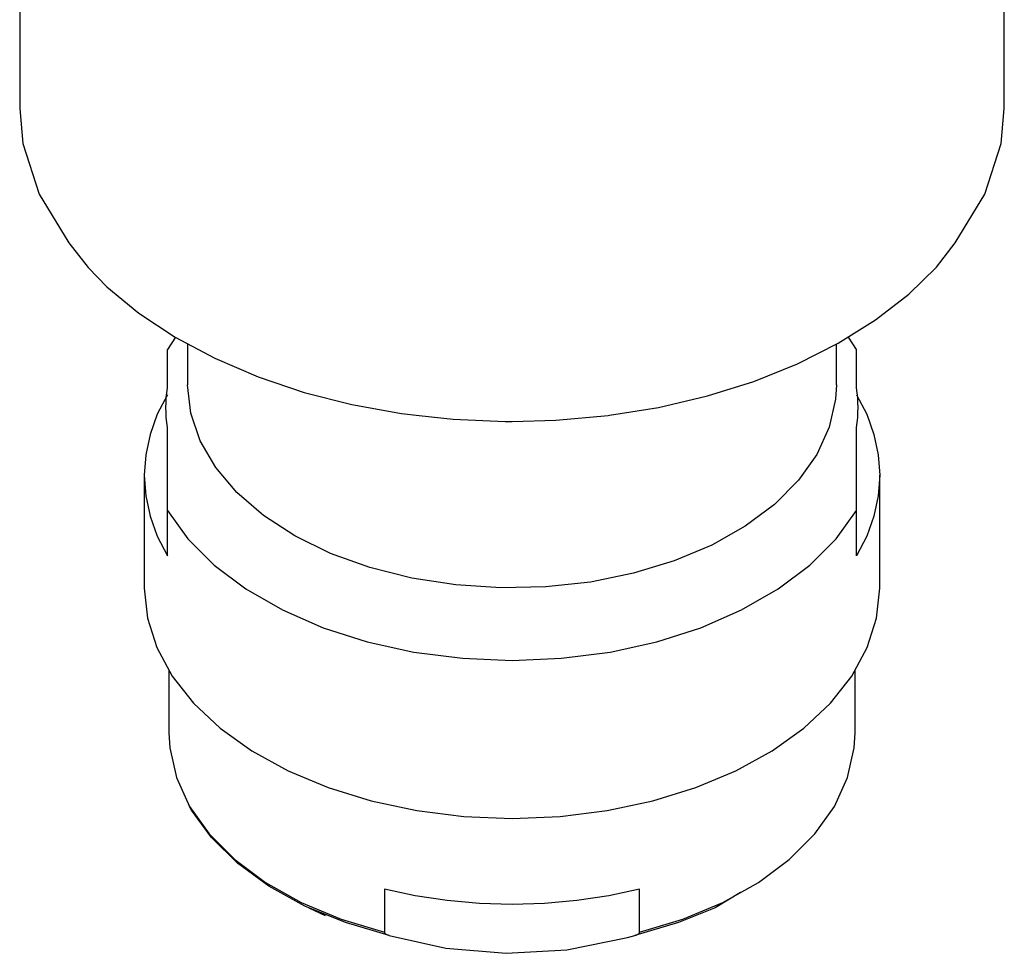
# Model space of a CAD drawing. Header units: millimetres. Extents: x -0.025 to 0.025, y -0.105 to 0.025.
# Tile 1 of 4: x -0.017 to 0.017, y -0.105 to -0.072. Entities that reach past the tile are written whole.
import ezdxf

# ---------------------------------------------------------------- set-up
doc = ezdxf.new("R2010")
doc.units = ezdxf.units.MM
doc.layers.add('BLOCKS', color=3, linetype='Continuous')

msp = doc.modelspace()

# ---------------------------------------------------------------- linework, layer by layer
at = {"layer": 'BLOCKS'}
for p, q in [((-0.011624, -0.083433), (-0.0119, -0.083859)), ((0.0119, -0.083859), (0.011624, -0.083433)), ((-0.0119, -0.085174), (-0.0119, -0.083859)), ((-0.0112, -0.083656), (-0.0112, -0.085079)), ((0.0112, -0.085079), (0.0112, -0.08367)), ((0.0119, -0.085174), (0.0119, -0.083859)), ((-0.0119, -0.089417), (-0.0119, -0.086543)), ((0.0119, -0.089417), (0.0119, -0.086543)), ((-0.0127, -0.088197), (-0.0127, -0.092094)), ((0.0127, -0.092094), (0.0127, -0.088197)), ((-0.0119, -0.090976), (-0.0119, -0.089417)), ((0.0119, -0.090976), (0.0119, -0.089417)), ((-0.01185, -0.094956), (-0.01185, -0.097096)), ((0.01185, -0.097096), (0.01185, -0.094956)), ((-0.004407, -0.102493), (-0.004407, -0.103987)), ((0.004407, -0.103987), (0.004407, -0.102493)), ((0.007892, -0.102609), (0.007016, -0.103143)), ((-0.007016, -0.103143), (-0.006456, -0.103403))]:
    msp.add_line(p, q, dxfattribs=at)
at = {"layer": 'BLOCKS', "flags": 128}
for points in [[(-0.017, -0.056337), (-0.017, -0.061359), (-0.017, -0.066309), (-0.017, -0.071146), (-0.017, -0.075534)], [(0.017, -0.075534), (0.017, -0.071146), (0.017, -0.066309), (0.017, -0.061359), (0.017, -0.056337)], [(-0.017, -0.075534), (-0.016893, -0.076734), (-0.016329, -0.078493), (-0.015303, -0.080169), (-0.01464, -0.081017)], [(0.014662, -0.081014), (0.015303, -0.080169), (0.016329, -0.078493), (0.016893, -0.076734), (0.017, -0.075534)], [(-0.01464, -0.081017), (-0.013986, -0.08169), (-0.012885, -0.082594), (-0.011637, -0.083422), (-0.010263, -0.084157), (-0.008767, -0.084801), (-0.007176, -0.085339), (-0.005526, -0.085759), (-0.00381, -0.086069), (-0.003206, -0.086136)], [(0.003369, -0.086127), (0.005062, -0.085855), (0.006755, -0.085458), (0.008353, -0.084955), (0.009855, -0.084348), (0.011267, -0.083636), (0.012555, -0.082831), (0.0137, -0.081945), (0.014662, -0.081014)], [(-0.0119, -0.086543), (-0.011922, -0.086372), (-0.011937, -0.086201), (-0.011947, -0.08603), (-0.01195, -0.085858), (-0.011947, -0.085687), (-0.011937, -0.085516), (-0.011922, -0.085345), (-0.0119, -0.085174)], [(0.0112, -0.085079), (0.011173, -0.085568), (0.010955, -0.086538), (0.010525, -0.087479), (0.009889, -0.088373), (0.009061, -0.089203), (0.008057, -0.089953), (0.006895, -0.090608), (0.0056, -0.091155), (0.004196, -0.091584), (0.00271, -0.091887), (0.001171, -0.092057), (-0.000391, -0.092091), (-0.001945, -0.091989), (-0.003461, -0.091752), (-0.00491, -0.091385), (-0.006263, -0.090896), (-0.007494, -0.090293), (-0.00858, -0.089589), (-0.009498, -0.088797), (-0.010232, -0.087933), (-0.010766, -0.087013), (-0.011091, -0.086055), (-0.0112, -0.085079)], [(0.0119, -0.086543), (0.011922, -0.086372), (0.011937, -0.086201), (0.011947, -0.08603), (0.01195, -0.085858), (0.011947, -0.085687), (0.011937, -0.085516), (0.011922, -0.085345), (0.0119, -0.085174)], [(-0.0119, -0.085418), (-0.012248, -0.086093), (-0.012498, -0.086785), (-0.012649, -0.087488), (-0.0127, -0.088197), (-0.012649, -0.088906), (-0.012498, -0.089609), (-0.012248, -0.090301), (-0.0119, -0.090976)], [(0.0119, -0.085418), (0.012248, -0.086093), (0.012498, -0.086785), (0.012649, -0.087488), (0.0127, -0.088197), (0.012649, -0.088906), (0.012498, -0.089609), (0.012248, -0.090301), (0.0119, -0.090976)], [(-0.003206, -0.086136), (-0.002036, -0.086265), (-0.000231, -0.086341), (0, -0.086341)], [(0, -0.086341), (0.001514, -0.0863), (0.00332, -0.086135), (0.003369, -0.086127)], [(-0.0119, -0.089417), (-0.011195, -0.090394), (-0.010287, -0.091303), (-0.009192, -0.092127), (-0.00793, -0.092852), (-0.006525, -0.093464), (-0.005, -0.093951), (-0.003385, -0.094306), (-0.001708, -0.094522), (0, -0.094594), (0.001708, -0.094522), (0.003385, -0.094306), (0.005, -0.093951), (0.006525, -0.093464), (0.00793, -0.092852), (0.009192, -0.092127), (0.010287, -0.091303), (0.011195, -0.090394), (0.0119, -0.089417)], [(-0.0127, -0.092094), (-0.012591, -0.093133), (-0.012267, -0.094153), (-0.011733, -0.095139), (-0.010999, -0.096072), (-0.010076, -0.096937), (-0.00898, -0.09772), (-0.007731, -0.098406), (-0.00635, -0.098984), (-0.00486, -0.099444), (-0.003287, -0.099779), (-0.001658, -0.099982), (0, -0.10005), (0.001658, -0.099982), (0.003287, -0.099779), (0.00486, -0.099444), (0.00635, -0.098984), (0.007731, -0.098406), (0.00898, -0.09772), (0.010076, -0.096937), (0.010999, -0.096072), (0.011733, -0.095139), (0.012267, -0.094153), (0.012591, -0.093133), (0.0127, -0.092094), (0.0127, -0.092094)], [(-0.01185, -0.097096), (-0.011821, -0.097615), (-0.01159, -0.098643), (-0.011132, -0.099641), (-0.010456, -0.100589), (-0.009576, -0.101469), (-0.008509, -0.102263), (-0.007275, -0.102956), (-0.005899, -0.103534), (-0.004407, -0.103987)], [(0.004407, -0.103987), (0.005899, -0.103534), (0.007275, -0.102956), (0.008509, -0.102263), (0.009576, -0.101469), (0.010456, -0.100589), (0.011132, -0.099641), (0.01159, -0.098643), (0.011821, -0.097615), (0.01185, -0.097096)], [(-0.004247, -0.104097), (-0.005755, -0.103653), (-0.007149, -0.103081), (-0.008399, -0.102391), (-0.009482, -0.101597), (-0.010376, -0.100716), (-0.011062, -0.099764), (-0.011146, -0.099616)], [(0.004407, -0.102493), (0.003341, -0.102724), (0.002244, -0.102891), (0.001127, -0.102991), (0, -0.103025), (-0.001127, -0.102991), (-0.002244, -0.102891), (-0.003341, -0.102724), (-0.004407, -0.102493)], [(0.007016, -0.103143), (0.005755, -0.103653), (0.004247, -0.104097)], [(-0.004407, -0.103987), (-0.004405, -0.104), (-0.004396, -0.104019), (-0.004369, -0.104044), (-0.004303, -0.104079), (-0.004247, -0.104097)], [(0.004247, -0.104097), (0.004286, -0.104085), (0.004371, -0.104043), (0.004392, -0.104024), (0.004405, -0.104), (0.004407, -0.103987)], [(-0.004247, -0.104097), (-0.002282, -0.104532), (-0.0002, -0.104713), (0.001892, -0.104588), (0.003991, -0.104167), (0.004247, -0.104097)]]:
    msp.add_lwpolyline(points, dxfattribs=at)

doc.saveas('drawing.dxf')
